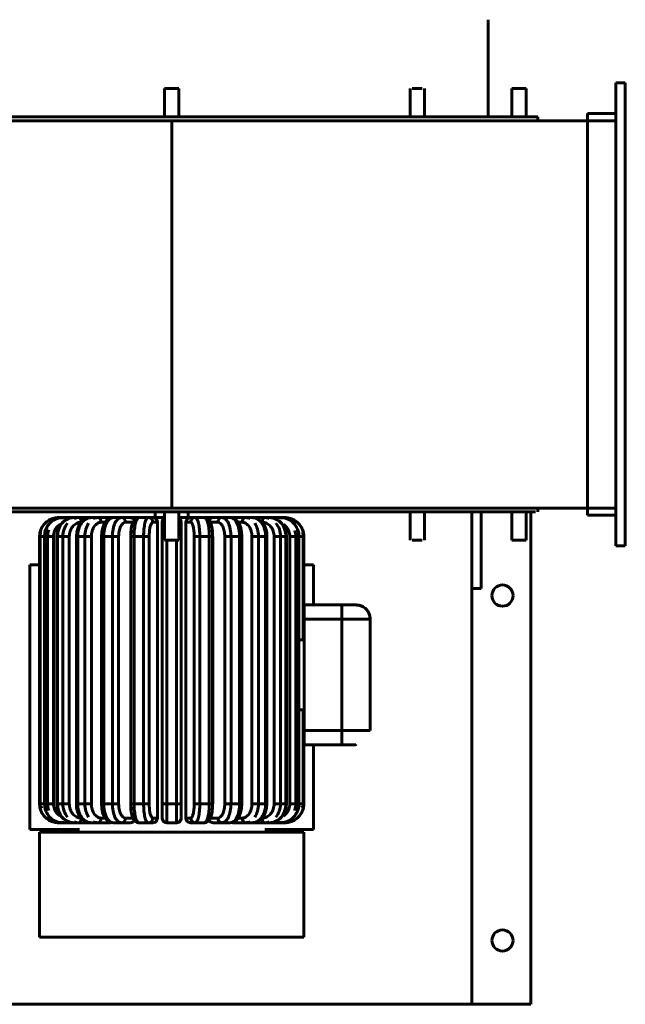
# Model space of a CAD drawing. Header units: inches. Extents: x 21 to 619, y 69 to 663.
# Tile 5 of 9: x 32 to 48, y 368 to 394. Entities that reach past the tile are written whole.
import ezdxf

# ---------------------------------------------------------------- set-up
doc = ezdxf.new("R2010")
doc.units = ezdxf.units.IN
doc.header["$MEASUREMENT"] = 0
doc.layers.add('M-EQPM', color=50, linetype='Continuous', lineweight=60)

# ---------------------------------------------------------------- blocks, each defined once
blk = doc.blocks.new('2018-13830-003-02 - 2018-13830-003-02_ipt-1455481-MECHANICAL HVAC UPPER LEVEL PLAN Copy 1')
at = {"layer": 'M-EQPM'}
for p, q in [((8.375, 5.225), (8.375, 7.797)), ((11.999, 6.125), (11.749, 6.125)), ((11.749, 6.125), (11.749, 5.313)), ((11.999, -6.125), (11.999, 6.125)), ((-0.188, 5.975), (-0.188, 5.225)), ((0.187, 5.975), (-0.188, 5.975)), ((0.187, 5.225), (0.187, 5.975)), ((6.309, 5.975), (6.309, 5.225)), ((6.629, 5.975), (6.364, 5.975)), ((6.364, 5.975), (6.364, 5.975)), ((6.684, 5.225), (6.684, 5.975)), ((9, 5.975), (9, 5.225)), ((9.188, 5.975), (9, 5.975)), ((9.375, 5.975), (9.188, 5.975)), ((9.375, 5.225), (9.375, 5.975)), ((9.688, 5.225), (-9.688, 5.225)), ((9.688, 5.125), (9.688, 5.225)), ((10.999, 5.313), (11.749, 5.313)), ((10.999, 5.125), (10.999, 5.313)), ((11.749, 5.313), (11.749, 5.125)), ((-15.057, 5.125), (0, 5.125)), ((0, 5.125), (10.999, 5.125)), ((0, 5.125), (0, -5.125)), ((10.999, 5.125), (11.749, 5.125)), ((10.999, 5.125), (10.999, -5.125)), ((11.749, -5.126), (11.749, 5.125)), ((0, -5.125), (-15.057, -5.125)), ((10.999, -5.125), (0, -5.125)), ((9.688, -5.225), (9.688, -5.125)), ((10.999, -5.313), (10.999, -5.126)), ((11.749, -5.126), (10.999, -5.126)), ((11.749, -5.313), (11.749, -5.126)), ((8.187, -5.225), (-8.187, -5.225)), ((-2.994, -5.375), (-2.885, -5.375)), ((-2.885, -5.375), (-2.979, -5.375)), ((-2.885, -5.375), (-2.979, -5.375)), ((-2.885, -5.375), (-2.963, -5.375)), ((-2.885, -5.375), (-2.963, -5.375)), ((-2.943, -5.375), (-2.918, -5.375)), ((-2.916, -5.375), (-2.942, -5.375)), ((-2.916, -5.375), (-2.885, -5.375)), ((-2.885, -5.375), (-2.807, -5.375)), ((-2.594, -5.375), (-2.848, -5.375)), ((-2.594, -5.375), (-2.848, -5.375)), ((-2.848, -5.375), (-2.594, -5.375)), ((-2.594, -5.375), (-2.848, -5.375)), ((-2.848, -5.375), (-2.594, -5.375)), ((-2.594, -5.375), (-2.848, -5.375)), ((-2.848, -5.375), (-2.594, -5.375)), ((-2.594, -5.375), (-2.807, -5.375)), ((-2.594, -5.375), (-2.807, -5.375)), ((-2.594, -5.375), (-2.761, -5.375)), ((-2.594, -5.375), (-2.761, -5.375)), ((-2.654, -5.375), (-2.761, -5.375)), ((-2.654, -5.375), (-2.594, -5.375)), ((-2.594, -5.375), (-2.46, -5.375)), ((-2.312, -5.375), (-2.46, -5.375)), ((-2.336, -5.375), (-2.46, -5.375)), ((-2.14, -5.375), (-2.46, -5.375)), ((-2.46, -5.375), (-2.285, -5.375)), ((-2.312, -5.375), (-2.46, -5.375)), ((-2.46, -5.375), (-2.429, -5.375)), ((-2.46, -5.375), (-2.413, -5.375)), ((-2.336, -5.375), (-2.46, -5.375)), ((-2.46, -5.375), (-2.175, -5.375)), ((-2.14, -5.375), (-2.46, -5.375)), ((-2.413, -5.375), (-2.456, -5.375)), ((-2.429, -5.375), (-2.312, -5.375)), ((-2.285, -5.375), (-2.385, -5.375)), ((-2.285, -5.375), (-2.385, -5.375)), ((-2.285, -5.375), (-2.385, -5.375)), ((-2.175, -5.375), (-2.336, -5.375)), ((-2.14, -5.375), (-2.235, -5.375)), ((-2.14, -5.375), (-2.235, -5.375)), ((-2.235, -5.375), (-2.206, -5.375)), ((-2.233, -5.375), (-2.226, -5.375)), ((-2.226, -5.375), (-2.14, -5.375)), ((-2.206, -5.375), (-2.141, -5.375)), ((-2.14, -5.375), (-1.957, -5.375)), ((-1.8, -5.375), (-1.958, -5.375)), ((-1.618, -5.375), (-1.957, -5.375)), ((-1.957, -5.375), (-1.8, -5.375)), ((-1.618, -5.375), (-1.957, -5.375)), ((-1.887, -5.375), (-1.844, -5.375)), ((-1.569, -5.375), (-1.86, -5.375)), ((-1.569, -5.375), (-1.86, -5.375)), ((-1.571, -5.375), (-1.86, -5.375)), ((-1.844, -5.375), (-1.569, -5.375)), ((-1.552, -5.375), (-1.618, -5.375)), ((-1.551, -5.375), (-1.332, -5.375)), ((-0.976, -5.375), (-1.352, -5.375)), ((-1.093, -5.375), (-1.332, -5.375)), ((-1.332, -5.375), (-1.249, -5.375)), ((-1.093, -5.375), (-1.332, -5.375)), ((-0.866, -5.375), (-1.093, -5.375)), ((-0.865, -5.375), (-0.623, -5.375)), ((-0.444, -5.375), (-0.63, -5.375)), ((-0.5, -5.375), (-0.623, -5.375)), ((-0.5, -5.375), (-0.623, -5.375)), ((-0.188, -5.375), (-0.5, -5.375)), ((-0.438, -5.375), (-0.416, -5.375)), ((-0.438, -5.225), (-0.438, -5.375)), ((-0.281, -5.375), (-0.19, -5.375)), ((-0.188, -5.225), (-0.188, -5.975)), ((0.187, -5.975), (0.187, -5.225)), ((0.5, -5.375), (0.188, -5.375)), ((0.19, -5.375), (0.281, -5.375)), ((0.416, -5.375), (0.437, -5.375)), ((0.437, -5.375), (0.437, -5.225)), ((0.632, -5.375), (0.445, -5.375)), ((0.623, -5.375), (0.5, -5.375)), ((0.623, -5.375), (0.5, -5.375)), ((0.623, -5.375), (0.865, -5.375)), ((1.093, -5.375), (0.866, -5.375)), ((1.35, -5.375), (0.978, -5.375)), ((1.332, -5.375), (1.093, -5.375)), ((1.332, -5.375), (1.093, -5.375)), ((1.332, -5.375), (1.551, -5.375)), ((1.618, -5.375), (1.552, -5.375)), ((1.685, -5.375), (1.574, -5.375)), ((1.957, -5.375), (1.618, -5.375)), ((1.957, -5.375), (1.618, -5.375)), ((1.664, -5.375), (1.844, -5.375)), ((1.887, -5.375), (1.664, -5.375)), ((1.958, -5.375), (1.8, -5.375)), ((1.8, -5.375), (1.957, -5.375)), ((1.844, -5.375), (1.887, -5.375)), ((1.957, -5.375), (2.14, -5.375)), ((2.235, -5.375), (2.14, -5.375)), ((2.46, -5.375), (2.14, -5.375)), ((2.235, -5.375), (2.14, -5.375)), ((2.14, -5.375), (2.226, -5.375)), ((2.46, -5.375), (2.14, -5.375)), ((2.141, -5.375), (2.206, -5.375)), ((2.336, -5.375), (2.175, -5.375)), ((2.175, -5.375), (2.46, -5.375)), ((2.206, -5.375), (2.235, -5.375)), ((2.385, -5.375), (2.285, -5.375)), ((2.385, -5.375), (2.285, -5.375)), ((2.285, -5.375), (2.46, -5.375)), ((2.385, -5.375), (2.285, -5.375)), ((2.304, -5.375), (2.379, -5.375)), ((2.46, -5.375), (2.312, -5.375)), ((2.312, -5.375), (2.429, -5.375)), ((2.46, -5.375), (2.312, -5.375)), ((2.46, -5.375), (2.336, -5.375)), ((2.46, -5.375), (2.336, -5.375)), ((2.456, -5.375), (2.413, -5.375)), ((2.413, -5.375), (2.46, -5.375)), ((2.429, -5.375), (2.46, -5.375)), ((2.46, -5.375), (2.594, -5.375)), ((2.761, -5.375), (2.594, -5.375)), ((2.807, -5.375), (2.594, -5.375)), ((2.807, -5.375), (2.594, -5.375)), ((2.807, -5.375), (2.594, -5.375)), ((2.761, -5.375), (2.594, -5.375)), ((2.594, -5.375), (2.654, -5.375)), ((2.807, -5.375), (2.594, -5.375)), ((2.594, -5.375), (2.807, -5.375)), ((2.807, -5.375), (2.594, -5.375)), ((2.594, -5.375), (2.807, -5.375)), ((2.807, -5.375), (2.594, -5.375)), ((2.594, -5.375), (2.807, -5.375)), ((2.654, -5.375), (2.69, -5.375)), ((2.691, -5.375), (2.654, -5.375)), ((2.708, -5.375), (2.757, -5.375)), ((2.761, -5.375), (2.71, -5.375)), ((2.807, -5.375), (2.885, -5.375)), ((2.963, -5.375), (2.848, -5.375)), ((2.979, -5.375), (2.848, -5.375)), ((2.963, -5.375), (2.848, -5.375)), ((2.848, -5.375), (2.916, -5.375)), ((2.979, -5.375), (2.848, -5.375)), ((2.848, -5.375), (2.994, -5.375)), ((2.848, -5.375), (2.885, -5.375)), ((2.916, -5.375), (2.941, -5.375)), ((2.942, -5.375), (2.916, -5.375)), ((6.309, -5.225), (6.309, -5.975)), ((6.684, -5.975), (6.684, -5.225)), ((7.937, -5.225), (7.937, -7.25)), ((8.187, -5.225), (8.187, -7.25)), ((9.626, -5.225), (8.187, -5.225)), ((9, -5.225), (9, -5.975)), ((9.375, -5.975), (9.375, -5.225)), ((9.5, -18.25), (9.5, -5.225)), ((11.749, -5.313), (10.999, -5.313)), ((11.749, -5.313), (11.749, -6.125)), ((-1.866, -5.5), (-1.745, -5.5)), ((-1.223, -5.5), (-1.015, -5.5)), ((-0.502, -5.5), (-0.376, -5.5)), ((-0.376, -5.5), (-0.376, -13.322)), ((-0.25, -5.546), (-0.25, -5.5)), ((0.25, -5.5), (0.25, -5.546)), ((0.376, -13.322), (0.376, -5.5)), ((0.376, -5.5), (0.502, -5.5)), ((1.015, -5.5), (1.223, -5.5)), ((1.745, -5.5), (1.866, -5.5)), ((-3.494, -5.875), (-3.494, -12.947)), ((-3.494, -12.947), (-3.494, -5.875)), ((-3.478, -5.875), (-3.494, -5.875)), ((-3.363, -5.875), (-3.478, -5.875)), ((-3.478, -5.875), (-3.478, -12.947)), ((-3.366, -5.875), (-3.366, -12.947)), ((-3.366, -5.875), (-3.362, -5.875)), ((-3.362, -12.947), (-3.362, -5.875)), ((-3.282, -5.875), (-3.362, -5.875)), ((-3.126, -5.875), (-3.282, -5.875)), ((-3.282, -5.875), (-3.282, -12.947)), ((-3.126, -12.947), (-3.126, -5.875)), ((-3.035, -5.875), (-3.035, -12.947)), ((-3.032, -5.875), (-3.035, -5.875)), ((-3.035, -5.875), (-3.018, -5.875)), ((-3.018, -12.947), (-3.018, -5.875)), ((-2.879, -5.875), (-3.018, -5.875)), ((-2.801, -5.875), (-2.879, -5.875)), ((-2.879, -5.875), (-2.879, -12.947)), ((-2.709, -5.875), (-2.801, -5.875)), ((-2.709, -12.947), (-2.709, -5.875)), ((-2.521, -5.875), (-2.521, -12.947)), ((-2.521, -5.875), (-2.485, -5.875)), ((-2.485, -12.947), (-2.485, -5.875)), ((-2.296, -5.875), (-2.485, -5.875)), ((-2.208, -5.875), (-2.296, -5.875)), ((-2.296, -5.875), (-2.296, -12.947)), ((-2.123, -5.875), (-2.208, -5.875)), ((-2.123, -12.947), (-2.123, -5.875)), ((-1.857, -5.875), (-1.857, -12.947)), ((-1.857, -5.875), (-1.796, -5.875)), ((-1.796, -12.947), (-1.796, -5.875)), ((-1.569, -5.875), (-1.796, -5.875)), ((-1.476, -5.875), (-1.569, -5.875)), ((-1.569, -5.875), (-1.569, -12.947)), ((-1.403, -5.875), (-1.476, -5.875)), ((-1.403, -12.947), (-1.403, -5.875)), ((-1.084, -5.875), (-1.084, -12.947)), ((-1.08, -5.875), (-1.084, -5.875)), ((-1.084, -5.875), (-0.994, -5.875)), ((-1.08, -5.875), (-1.08, -12.947)), ((-0.994, -12.947), (-0.994, -5.875)), ((-0.743, -5.875), (-0.994, -5.875)), ((-0.595, -5.875), (-0.743, -5.875)), ((-0.743, -5.875), (-0.743, -12.947)), ((-0.595, -12.947), (-0.595, -5.875)), ((-0.25, -5.875), (-0.25, -12.947)), ((-0.25, -5.875), (-0.215, -5.875)), ((-0.25, -5.875), (-0.25, -12.947)), ((-0.215, -5.875), (-0.191, -5.875)), ((-0.188, -5.975), (0.187, -5.975)), ((-0.13, -12.947), (-0.13, -5.975)), ((0.13, -5.975), (0.13, -12.947)), ((0.25, -5.875), (0.191, -5.875)), ((0.25, -12.947), (0.25, -5.875)), ((0.25, -12.947), (0.25, -5.875)), ((0.595, -5.875), (0.651, -5.875)), ((0.595, -5.875), (0.595, -12.947)), ((0.651, -5.875), (0.743, -5.875)), ((0.743, -12.947), (0.743, -5.875)), ((0.994, -5.875), (0.743, -5.875)), ((1.084, -5.875), (0.994, -5.875)), ((0.994, -5.875), (0.994, -12.947)), ((1.08, -5.875), (1.084, -5.875)), ((1.08, -12.947), (1.08, -5.875)), ((1.084, -12.947), (1.084, -5.875)), ((1.403, -5.875), (1.476, -5.875)), ((1.403, -5.875), (1.403, -12.947)), ((1.476, -5.875), (1.569, -5.875)), ((1.569, -12.947), (1.569, -5.875)), ((1.796, -5.875), (1.569, -5.875)), ((1.857, -5.875), (1.796, -5.875)), ((1.796, -5.875), (1.796, -12.947)), ((1.857, -12.947), (1.857, -5.875)), ((2.123, -5.875), (2.208, -5.875)), ((2.123, -5.875), (2.123, -12.947)), ((2.208, -5.875), (2.296, -5.875)), ((2.296, -12.947), (2.296, -5.875)), ((2.485, -5.875), (2.296, -5.875)), ((2.521, -5.875), (2.485, -5.875)), ((2.485, -5.875), (2.485, -12.947)), ((2.521, -12.947), (2.521, -5.875)), ((2.709, -5.875), (2.801, -5.875)), ((2.709, -5.875), (2.709, -12.947)), ((2.801, -5.875), (2.879, -5.875)), ((2.879, -12.947), (2.879, -5.875)), ((3.018, -5.875), (2.879, -5.875)), ((3.035, -5.875), (3.018, -5.875)), ((3.018, -5.875), (3.018, -12.947)), ((3.032, -5.875), (3.035, -5.875)), ((3.035, -12.947), (3.035, -5.875)), ((3.126, -5.875), (3.219, -5.875)), ((3.126, -5.875), (3.126, -12.947)), ((3.219, -5.875), (3.282, -5.875)), ((3.282, -12.947), (3.282, -5.875)), ((3.362, -5.875), (3.282, -5.875)), ((3.366, -5.875), (3.362, -5.875)), ((3.362, -5.875), (3.362, -12.947)), ((3.363, -5.875), (3.434, -5.875)), ((3.366, -12.947), (3.366, -5.875)), ((3.434, -5.875), (3.478, -5.875)), ((3.478, -8.611), (3.478, -5.875)), ((3.494, -5.875), (3.478, -5.875)), ((3.494, -8.611), (3.494, -5.875)), ((3.494, -5.875), (3.494, -8.611)), ((6.364, -5.975), (6.629, -5.975)), ((6.364, -5.975), (6.364, -5.975)), ((9, -5.975), (9.188, -5.975)), ((9.188, -5.975), (9.375, -5.975)), ((11.749, -6.125), (11.999, -6.125)), ((-3.494, -6.625), (-3.75, -6.625)), ((-3.75, -6.625), (-3.75, -13.625)), ((3.75, -6.625), (3.485, -6.625)), ((3.75, -7.687), (3.75, -6.625)), ((7.937, -7.25), (8.187, -7.25)), ((7.937, -7.25), (7.937, -18.25)), ((4.5, -7.687), (3.5, -7.687)), ((3.5, -7.687), (3.5, -8.062)), ((4.5, -7.687), (3.5, -7.687)), ((4.5, -8.062), (4.5, -7.687)), ((4.875, -7.687), (4.5, -7.687)), ((4.765, -7.687), (4.875, -7.687)), ((3.5, -8.062), (4.5, -8.062)), ((3.5, -11.01), (3.5, -8.062)), ((4.5, -8.062), (5.25, -8.062)), ((4.5, -8.062), (4.5, -11.01)), ((5.25, -11.01), (5.25, -8.062)), ((5.25, -8.062), (5.25, -11.01)), ((3.362, -8.611), (3.5, -8.611)), ((3.362, -10.461), (3.5, -10.461)), ((3.478, -12.947), (3.478, -10.461)), ((3.494, -12.947), (3.494, -10.461)), ((3.494, -12.947), (3.494, -10.461)), ((3.5, -11.01), (3.5, -11.385)), ((4.5, -11.01), (3.5, -11.01)), ((4.5, -11.385), (4.5, -11.01)), ((5.25, -11.01), (4.5, -11.01)), ((3.5, -11.385), (4.5, -11.385)), ((3.5, -11.385), (4.5, -11.385)), ((3.75, -13.625), (3.75, -11.385)), ((4.5, -11.385), (4.875, -11.385)), ((4.8, -11.385), (4.765, -11.385)), ((-3.478, -12.947), (-3.494, -12.947)), ((-3.434, -12.947), (-3.478, -12.947)), ((-3.443, -13.053), (-3.447, -13.02)), ((-3.363, -12.947), (-3.434, -12.947)), ((-3.366, -12.947), (-3.362, -12.947)), ((-3.282, -12.947), (-3.362, -12.947)), ((-3.219, -12.947), (-3.282, -12.947)), ((-3.126, -12.947), (-3.219, -12.947)), ((-3.032, -12.947), (-3.035, -12.947)), ((-3.035, -12.947), (-3.018, -12.947)), ((-2.879, -12.947), (-3.018, -12.947)), ((-2.801, -12.947), (-2.879, -12.947)), ((-2.709, -12.947), (-2.801, -12.947)), ((-2.521, -12.947), (-2.485, -12.947)), ((-2.296, -12.947), (-2.485, -12.947)), ((-2.208, -12.947), (-2.296, -12.947)), ((-2.123, -12.947), (-2.208, -12.947)), ((-1.857, -12.947), (-1.796, -12.947)), ((-1.569, -12.947), (-1.796, -12.947)), ((-1.476, -12.947), (-1.569, -12.947)), ((-1.403, -12.947), (-1.476, -12.947)), ((-1.08, -12.947), (-1.084, -12.947)), ((-1.084, -12.947), (-0.994, -12.947)), ((-0.743, -12.947), (-0.994, -12.947)), ((-0.651, -12.947), (-0.743, -12.947)), ((-0.595, -12.947), (-0.651, -12.947)), ((-0.25, -12.947), (-0.13, -12.947)), ((0.13, -12.947), (-0.13, -12.947)), ((0.215, -12.947), (0.13, -12.947)), ((0.25, -12.947), (0.215, -12.947)), ((0.595, -12.947), (0.743, -12.947)), ((0.994, -12.947), (0.743, -12.947)), ((1.084, -12.947), (0.994, -12.947)), ((1.08, -12.947), (1.084, -12.947)), ((1.403, -12.947), (1.476, -12.947)), ((1.476, -12.947), (1.569, -12.947)), ((1.796, -12.947), (1.569, -12.947)), ((1.857, -12.947), (1.796, -12.947)), ((2.123, -12.947), (2.208, -12.947)), ((2.208, -12.947), (2.296, -12.947)), ((2.485, -12.947), (2.296, -12.947)), ((2.521, -12.947), (2.485, -12.947)), ((2.709, -12.947), (2.801, -12.947)), ((2.801, -12.947), (2.879, -12.947)), ((3.018, -12.947), (2.879, -12.947)), ((3.035, -12.947), (3.018, -12.947)), ((3.032, -12.947), (3.035, -12.947)), ((3.126, -12.947), (3.282, -12.947)), ((3.362, -12.947), (3.282, -12.947)), ((3.366, -12.947), (3.362, -12.947)), ((3.363, -12.947), (3.478, -12.947)), ((3.451, -13.012), (3.449, -13.035)), ((3.478, -12.947), (3.494, -12.947)), ((-0.25, -13.322), (-0.25, -13.276)), ((0.25, -13.276), (0.25, -13.322)), ((-2.885, -13.447), (-2.994, -13.447)), ((-2.989, -13.447), (-2.994, -13.447)), ((-2.979, -13.447), (-2.885, -13.447)), ((-2.979, -13.447), (-2.885, -13.447)), ((-2.963, -13.447), (-2.885, -13.447)), ((-2.963, -13.447), (-2.885, -13.447)), ((-2.942, -13.447), (-2.916, -13.447)), ((-2.916, -13.447), (-2.941, -13.447)), ((-2.885, -13.447), (-2.916, -13.447)), ((-2.807, -13.447), (-2.885, -13.447)), ((-2.807, -13.447), (-2.594, -13.447)), ((-2.807, -13.447), (-2.594, -13.447)), ((-2.807, -13.447), (-2.594, -13.447)), ((-2.594, -13.447), (-2.807, -13.447)), ((-2.807, -13.447), (-2.594, -13.447)), ((-2.594, -13.447), (-2.807, -13.447)), ((-2.807, -13.447), (-2.594, -13.447)), ((-2.594, -13.447), (-2.807, -13.447)), ((-2.807, -13.447), (-2.594, -13.447)), ((-2.761, -13.447), (-2.594, -13.447)), ((-2.761, -13.447), (-2.594, -13.447)), ((-2.761, -13.447), (-2.654, -13.447)), ((-2.594, -13.447), (-2.654, -13.447)), ((-2.46, -13.447), (-2.594, -13.447)), ((-2.46, -13.447), (-2.336, -13.447)), ((-2.46, -13.447), (-2.14, -13.447)), ((-2.413, -13.447), (-2.46, -13.447)), ((-2.46, -13.447), (-2.336, -13.447)), ((-2.175, -13.447), (-2.46, -13.447)), ((-2.46, -13.447), (-2.14, -13.447)), ((-2.336, -13.447), (-2.413, -13.447)), ((-2.144, -13.447), (-2.175, -13.447)), ((-1.957, -13.447), (-2.14, -13.447)), ((-1.957, -13.447), (-1.618, -13.447)), ((-1.8, -13.447), (-1.957, -13.447)), ((-1.957, -13.447), (-1.618, -13.447)), ((-1.745, -13.322), (-1.866, -13.322)), ((-1.618, -13.447), (-1.8, -13.447)), ((-1.332, -13.447), (-1.551, -13.447)), ((-1.332, -13.447), (-1.093, -13.447)), ((-1.332, -13.447), (-1.093, -13.447)), ((-1.093, -13.447), (-1.312, -13.447)), ((-1.015, -13.322), (-1.223, -13.322)), ((-0.623, -13.447), (-0.865, -13.447)), ((-0.623, -13.447), (-0.5, -13.447)), ((-0.623, -13.447), (-0.5, -13.447)), ((-0.5, -13.447), (-0.622, -13.447)), ((-0.376, -13.322), (-0.502, -13.322)), ((0.125, -13.447), (-0.125, -13.447)), ((0.502, -13.322), (0.376, -13.322)), ((0.5, -13.447), (0.623, -13.447)), ((0.622, -13.447), (0.5, -13.447)), ((0.5, -13.447), (0.623, -13.447)), ((0.865, -13.447), (0.623, -13.447)), ((1.223, -13.322), (1.015, -13.322)), ((1.093, -13.447), (1.332, -13.447)), ((1.312, -13.447), (1.093, -13.447)), ((1.093, -13.447), (1.332, -13.447)), ((1.551, -13.447), (1.332, -13.447)), ((1.618, -13.447), (1.957, -13.447)), ((1.8, -13.447), (1.618, -13.447)), ((1.618, -13.447), (1.957, -13.447)), ((1.866, -13.322), (1.745, -13.322)), ((1.957, -13.447), (1.8, -13.447)), ((2.14, -13.447), (1.957, -13.447)), ((2.14, -13.447), (2.46, -13.447)), ((2.175, -13.447), (2.14, -13.447)), ((2.14, -13.447), (2.46, -13.447)), ((2.46, -13.447), (2.175, -13.447)), ((2.336, -13.447), (2.46, -13.447)), ((2.364, -13.447), (2.336, -13.447)), ((2.336, -13.447), (2.46, -13.447)), ((2.413, -13.447), (2.378, -13.447)), ((2.413, -13.447), (2.446, -13.447)), ((2.413, -13.447), (2.446, -13.447)), ((2.446, -13.447), (2.413, -13.447)), ((2.46, -13.447), (2.413, -13.447)), ((2.46, -13.447), (2.594, -13.447)), ((2.594, -13.447), (2.761, -13.447)), ((2.594, -13.447), (2.807, -13.447)), ((2.594, -13.447), (2.807, -13.447)), ((2.594, -13.447), (2.807, -13.447)), ((2.594, -13.447), (2.761, -13.447)), ((2.654, -13.447), (2.594, -13.447)), ((2.594, -13.447), (2.807, -13.447)), ((2.807, -13.447), (2.594, -13.447)), ((2.594, -13.447), (2.807, -13.447)), ((2.807, -13.447), (2.594, -13.447)), ((2.594, -13.447), (2.807, -13.447)), ((2.807, -13.447), (2.594, -13.447)), ((2.654, -13.447), (2.691, -13.447)), ((2.71, -13.447), (2.761, -13.447)), ((2.885, -13.447), (2.807, -13.447)), ((2.848, -13.447), (2.963, -13.447)), ((2.848, -13.447), (2.979, -13.447)), ((2.848, -13.447), (2.963, -13.447)), ((2.916, -13.447), (2.848, -13.447)), ((2.848, -13.447), (2.979, -13.447)), ((2.994, -13.447), (2.848, -13.447)), ((2.885, -13.447), (2.848, -13.447)), ((2.916, -13.447), (2.942, -13.447)), ((2.943, -13.447), (2.918, -13.447)), ((2.994, -13.447), (2.989, -13.447)), ((-3.75, -13.625), (-2.439, -13.625)), ((-3.495, -13.697), (-3.495, -16.471)), ((3.238, -13.697), (-3.495, -13.697)), ((2.461, -13.625), (3.75, -13.625)), ((3.495, -13.697), (3.238, -13.697)), ((3.495, -16.471), (3.495, -13.697)), ((-3.495, -16.471), (3.495, -16.471)), ((-7.938, -18.25), (7.937, -18.25)), ((7.937, -18.25), (9.5, -18.25))]:
    blk.add_line(p, q, dxfattribs=at)
at = {"layer": 'M-EQPM', "flags": 128}
for points in [[(-2.994, -5.375), (-3.082, -5.383), (-3.168, -5.406), (-3.248, -5.445), (-3.321, -5.496), (-3.382, -5.56), (-3.431, -5.631), (-3.478, -5.752), (-3.494, -5.875)], [(-2.885, -5.375), (-2.969, -5.383), (-3.052, -5.406), (-3.13, -5.445), (-3.2, -5.497), (-3.259, -5.561), (-3.306, -5.633), (-3.352, -5.753), (-3.366, -5.875)], [(-3.195, -5.435), (-3.084, -5.39), (-2.986, -5.378)], [(-2.594, -5.375), (-2.671, -5.383), (-2.747, -5.406), (-2.819, -5.445), (-2.884, -5.497), (-2.939, -5.563), (-2.981, -5.635), (-3.022, -5.755), (-3.035, -5.875)], [(-2.979, -5.375), (-2.989, -5.375), (-2.994, -5.375), (-2.994, -5.375)], [(-2.807, -5.375), (-2.847, -5.375), (-2.882, -5.375), (-2.885, -5.375)], [(-2.761, -5.375), (-2.712, -5.375), (-2.659, -5.375)], [(-2.46, -5.375), (-2.526, -5.375), (-2.588, -5.375), (-2.594, -5.375)], [(-2.14, -5.375), (-2.207, -5.383), (-2.274, -5.406), (-2.336, -5.445), (-2.392, -5.498), (-2.441, -5.565), (-2.477, -5.637), (-2.511, -5.756), (-2.521, -5.875)], [(-2.385, -5.375), (-2.311, -5.375), (-2.285, -5.375)], [(-1.957, -5.375), (-2.046, -5.375), (-2.132, -5.375), (-2.14, -5.375)], [(-1.86, -5.375), (-1.765, -5.375), (-1.666, -5.375), (-1.566, -5.375)], [(-1.551, -5.375), (-1.608, -5.383), (-1.662, -5.406), (-1.712, -5.443), (-1.757, -5.496), (-1.796, -5.566), (-1.823, -5.638), (-1.849, -5.757), (-1.857, -5.875)], [(-1.332, -5.375), (-1.438, -5.375), (-1.542, -5.375), (-1.551, -5.375)], [(-1.233, -5.375), (-1.139, -5.375), (-1.027, -5.375), (-0.974, -5.375)], [(-0.865, -5.375), (-0.913, -5.383), (-0.955, -5.405), (-0.986, -5.433), (-1.027, -5.503), (-1.06, -5.614), (-1.07, -5.675), (-1.08, -5.775), (-1.083, -5.875)], [(-0.623, -5.375), (-0.74, -5.375), (-0.855, -5.375), (-0.865, -5.375)], [(-0.623, -5.375), (-0.566, -5.375), (-0.448, -5.375)], [(0.437, -5.375), (0.507, -5.375), (0.623, -5.375)], [(0.865, -5.375), (0.75, -5.375), (0.633, -5.375), (0.623, -5.375)], [(1.083, -5.875), (1.081, -5.796), (1.077, -5.728), (1.061, -5.617), (1.043, -5.545), (0.999, -5.451), (0.957, -5.406), (0.919, -5.385), (0.892, -5.377), (0.865, -5.375)], [(0.974, -5.375), (1.083, -5.375), (1.194, -5.375), (1.303, -5.375), (1.332, -5.375)], [(1.551, -5.375), (1.447, -5.375), (1.341, -5.375), (1.332, -5.375)], [(1.857, -5.875), (1.849, -5.757), (1.826, -5.646), (1.79, -5.553), (1.752, -5.488), (1.715, -5.446), (1.644, -5.396), (1.599, -5.38), (1.551, -5.375)], [(1.551, -5.375), (1.616, -5.375), (1.716, -5.375), (1.812, -5.375), (1.887, -5.375)], [(2.14, -5.375), (2.054, -5.375), (1.965, -5.375), (1.957, -5.375)], [(2.521, -5.875), (2.514, -5.773), (2.49, -5.675), (2.453, -5.587), (2.405, -5.513), (2.352, -5.457), (2.305, -5.423), (2.225, -5.387), (2.14, -5.375)], [(2.594, -5.375), (2.532, -5.375), (2.466, -5.375), (2.46, -5.375)], [(3.035, -5.875), (3.028, -5.781), (3.004, -5.69), (2.966, -5.606), (2.916, -5.533), (2.855, -5.472), (2.796, -5.43), (2.696, -5.389), (2.594, -5.375)], [(2.885, -5.375), (2.85, -5.375), (2.811, -5.375), (2.807, -5.375)], [(3.366, -5.875), (3.359, -5.786), (3.335, -5.698), (3.297, -5.616), (3.246, -5.544), (3.183, -5.482), (3.115, -5.436), (3.001, -5.39), (2.885, -5.375)], [(2.963, -5.375), (3.05, -5.383), (3.135, -5.406), (3.199, -5.437)], [(2.994, -5.375), (2.989, -5.375), (2.98, -5.375), (2.979, -5.375)], [(2.994, -5.375), (3.082, -5.383), (3.168, -5.406), (3.248, -5.445), (3.321, -5.496), (3.382, -5.56), (3.431, -5.631), (3.478, -5.752), (3.494, -5.875)], [(4.875, -7.687), (4.875, -7.687), (4.874, -7.687), (4.872, -7.687), (4.87, -7.687), (4.868, -7.687), (4.864, -7.687), (4.86, -7.687), (4.856, -7.687), (4.851, -7.687), (4.845, -7.687), (4.839, -7.687), (4.833, -7.687), (4.825, -7.687), (4.818, -7.687), (4.81, -7.687), (4.801, -7.687), (4.792, -7.687), (4.782, -7.687), (4.772, -7.687), (4.761, -7.687), (4.75, -7.687), (4.739, -7.687), (4.727, -7.687), (4.715, -7.687), (4.703, -7.687), (4.69, -7.687), (4.677, -7.687), (4.663, -7.687), (4.65, -7.687), (4.636, -7.687), (4.622, -7.687), (4.608, -7.687), (4.593, -7.687), (4.578, -7.687), (4.564, -7.687), (4.549, -7.687), (4.534, -7.687), (4.519, -7.687), (4.504, -7.687), (4.5, -7.687)], [(5.024, -7.717), (5.011, -7.712), (4.999, -7.708), (4.986, -7.703), (4.973, -7.7), (4.959, -7.696), (4.946, -7.693), (4.932, -7.691), (4.917, -7.689), (4.903, -7.688), (4.888, -7.687), (4.875, -7.687)], [(5.069, -7.741), (5.058, -7.734), (5.047, -7.728), (5.035, -7.723)], [(4.5, -11.385), (4.515, -11.385), (4.53, -11.385), (4.545, -11.385), (4.56, -11.385), (4.575, -11.385), (4.589, -11.385), (4.604, -11.385), (4.618, -11.385), (4.632, -11.385), (4.646, -11.385), (4.66, -11.385), (4.673, -11.385), (4.686, -11.385), (4.699, -11.385), (4.712, -11.385), (4.724, -11.385), (4.736, -11.385), (4.747, -11.385), (4.758, -11.385), (4.769, -11.385), (4.779, -11.385), (4.789, -11.385), (4.798, -11.385), (4.807, -11.385), (4.816, -11.385), (4.823, -11.385), (4.831, -11.385), (4.838, -11.385), (4.844, -11.385), (4.85, -11.385), (4.855, -11.385), (4.859, -11.385), (4.863, -11.385), (4.867, -11.385), (4.87, -11.385), (4.872, -11.385), (4.873, -11.385), (4.875, -11.385), (4.875, -11.385)], [(-2.994, -13.447), (-3.082, -13.439), (-3.168, -13.416), (-3.248, -13.377), (-3.321, -13.326), (-3.382, -13.262), (-3.431, -13.191), (-3.478, -13.07), (-3.494, -12.947)], [(-3.366, -12.947), (-3.359, -13.037), (-3.335, -13.124), (-3.297, -13.205), (-3.246, -13.278), (-3.182, -13.34), (-3.115, -13.386), (-3.001, -13.432), (-2.885, -13.447)], [(-3.035, -12.947), (-3.028, -13.041), (-3.004, -13.132), (-2.966, -13.216), (-2.916, -13.289), (-2.855, -13.35), (-2.796, -13.392), (-2.696, -13.433), (-2.594, -13.447)], [(-2.521, -12.947), (-2.514, -13.049), (-2.49, -13.147), (-2.453, -13.234), (-2.405, -13.309), (-2.351, -13.365), (-2.305, -13.399), (-2.225, -13.435), (-2.14, -13.447)], [(-1.857, -12.947), (-1.849, -13.065), (-1.826, -13.176), (-1.79, -13.269), (-1.752, -13.334), (-1.715, -13.376), (-1.644, -13.426), (-1.599, -13.442), (-1.551, -13.447)], [(-1.083, -12.947), (-1.081, -13.026), (-1.077, -13.094), (-1.061, -13.205), (-1.043, -13.277), (-0.999, -13.371), (-0.957, -13.416), (-0.919, -13.437), (-0.892, -13.445), (-0.865, -13.447)], [(0.865, -13.447), (0.913, -13.439), (0.955, -13.417), (0.986, -13.389), (1.027, -13.319), (1.06, -13.208), (1.07, -13.147), (1.08, -13.047), (1.083, -12.947)], [(1.551, -13.447), (1.608, -13.439), (1.662, -13.416), (1.712, -13.379), (1.757, -13.326), (1.796, -13.256), (1.823, -13.184), (1.849, -13.065), (1.857, -12.947)], [(2.14, -13.447), (2.207, -13.439), (2.274, -13.416), (2.336, -13.377), (2.392, -13.324), (2.441, -13.257), (2.477, -13.185), (2.511, -13.066), (2.521, -12.947)], [(2.594, -13.447), (2.671, -13.439), (2.747, -13.416), (2.819, -13.377), (2.884, -13.325), (2.939, -13.259), (2.981, -13.187), (3.022, -13.067), (3.035, -12.947)], [(2.885, -13.447), (2.969, -13.439), (3.052, -13.416), (3.13, -13.377), (3.2, -13.325), (3.259, -13.261), (3.306, -13.189), (3.352, -13.069), (3.366, -12.947)], [(2.994, -13.447), (3.082, -13.439), (3.168, -13.416), (3.248, -13.377), (3.32, -13.326), (3.383, -13.261), (3.431, -13.19), (3.478, -13.07), (3.494, -12.947)], [(-2.963, -13.447), (-3.05, -13.439), (-3.135, -13.416), (-3.199, -13.385)], [(-2.994, -13.447), (-2.989, -13.447), (-2.98, -13.447), (-2.979, -13.447)], [(-2.885, -13.447), (-2.85, -13.447), (-2.811, -13.447), (-2.807, -13.447)], [(-2.654, -13.447), (-2.708, -13.447), (-2.757, -13.447)], [(-2.594, -13.447), (-2.532, -13.447), (-2.466, -13.447), (-2.46, -13.447)], [(-2.14, -13.447), (-2.054, -13.447), (-1.965, -13.447), (-1.957, -13.447)], [(-1.551, -13.447), (-1.447, -13.447), (-1.341, -13.447), (-1.332, -13.447)], [(-0.865, -13.447), (-0.75, -13.447), (-0.633, -13.447), (-0.623, -13.447)], [(-0.125, -13.447), (-0.005, -13.447), (0.115, -13.447), (0.125, -13.447)], [(0.623, -13.447), (0.74, -13.447), (0.855, -13.447), (0.865, -13.447)], [(1.332, -13.447), (1.438, -13.447), (1.542, -13.447), (1.551, -13.447)], [(1.957, -13.447), (2.046, -13.447), (2.132, -13.447), (2.14, -13.447)], [(2.46, -13.447), (2.526, -13.447), (2.588, -13.447), (2.594, -13.447)], [(2.761, -13.447), (2.712, -13.447), (2.659, -13.447)], [(2.807, -13.447), (2.847, -13.447), (2.882, -13.447), (2.885, -13.447)], [(2.979, -13.447), (2.989, -13.447), (2.994, -13.447), (2.994, -13.447)], [(3.202, -13.384), (3.084, -13.432), (2.986, -13.444)]]:
    blk.add_lwpolyline(points, dxfattribs=at)
at = {"layer": 'M-EQPM'}
for centre, radius, start, end in [((-0.125, -5.5), 0.125, 163.7019, 180), ((-0.125, -5.5), 0.125, 121.82, 159.4442), ((0.125, -5.5), 0.125, 20.5619, 58.1653), ((0.125, -5.5), 0.125, 360, 16.2547), ((8.75, -7.438), 0.281, 0, 180), ((8.75, -7.438), 0.281, 180, 0), ((4.875, -8.062), 0.375, 80.7042, 90), ((4.875, -8.062), 0.375, 0, 45), ((-0.125, -13.322), 0.125, 180, 196.2564), ((-0.125, -13.322), 0.125, 200.5617, 270), ((0.125, -13.322), 0.125, 270, 339.4444), ((0.125, -13.322), 0.125, 343.6983, 0), ((8.75, -16.562), 0.281, 0, 180), ((8.75, -16.562), 0.281, 180, 0)]:
    blk.add_arc(centre, radius, start, end, dxfattribs=at)
for centre, ratio, start_param, end_param in [((-2.979, -5.5), 0.062791, 5.597569, 6.283185), ((-2.807, -5.5), 0.309017, 5.49867, 6.283185), ((-2.46, -5.5), 0.535827, 4.712389, 6.283185), ((-2.14, -5.5), 0.728969, 0, 0.392893), ((-1.957, -5.5), 0.728969, 4.712389, 6.283185), ((-1.551, -5.5), 0.876307, 0, 0.392893), ((-1.332, -5.5), 0.876307, 4.712389, 6.283185), ((-0.865, -5.5), 0.968583, 0, 0.392892), ((-0.623, -5.5), 0.968583, 4.712389, 6.283185), ((0.623, -5.5), 0.968583, 0, 1.570796), ((0.865, -5.5), 0.968583, 5.890486, 6.283185), ((1.332, -5.5), 0.876307, 0, 1.570796), ((1.551, -5.5), 0.876307, 5.890486, 6.283185), ((1.957, -5.5), 0.728969, 0, 1.570796), ((2.14, -5.5), 0.728969, 5.890486, 6.283185), ((2.46, -5.5), 0.535827, 0, 1.570796), ((2.807, -5.5), 0.309017, 0, 0.785398), ((2.979, -5.5), 0.062791, 0, 0.685855), ((-2.979, -13.322), 0.062791, 3.141593, 3.827975), ((-2.807, -13.322), 0.309017, 3.141593, 3.926991), ((-2.46, -13.322), 0.535827, 3.141593, 4.712389), ((-2.14, -13.322), 0.728969, 2.748894, 3.141593), ((-1.957, -13.322), 0.728969, 3.141593, 4.712389), ((-1.551, -13.322), 0.876307, 2.748894, 3.141593), ((-1.332, -13.322), 0.876307, 3.141593, 4.712389), ((-0.865, -13.322), 0.968583, 2.748894, 3.141593), ((-0.623, -13.322), 0.968583, 3.141593, 4.712389), ((0.623, -13.322), 0.968583, 1.570796, 3.141593), ((0.865, -13.322), 0.968583, 3.141593, 3.534493), ((1.332, -13.322), 0.876307, 1.570796, 3.141593), ((1.551, -13.322), 0.876307, 3.141593, 3.534494), ((1.957, -13.322), 0.728969, 1.570796, 3.141593), ((2.14, -13.322), 0.728969, 3.141593, 3.534494), ((2.46, -13.322), 0.535827, 1.570796, 3.141593), ((2.807, -13.322), 0.309017, 2.357114, 3.141593), ((2.979, -13.322), 0.062791, 2.455957, 3.141593)]:
    blk.add_ellipse(centre, major_axis=(0, 0.125), ratio=ratio, start_param=start_param, end_param=end_param, dxfattribs=at)
for points in [[(-3.362, -5.875), (-3.362, -5.81), (-3.337, -5.679), (-3.231, -5.512), (-3.072, -5.401), (-2.947, -5.375), (-2.885, -5.375)], [(-3.1, -5.386), (-3.065, -5.379), (-3.03, -5.375), (-2.994, -5.375)], [(-2.979, -5.375), (-3.009, -5.375), (-3.04, -5.378), (-3.07, -5.383)], [(-3.018, -5.875), (-3.018, -5.81), (-2.996, -5.679), (-2.902, -5.512), (-2.76, -5.401), (-2.649, -5.375), (-2.594, -5.375)], [(-2.807, -5.375), (-2.843, -5.375), (-2.879, -5.379), (-2.914, -5.388)], [(-2.46, -5.375), (-2.499, -5.375), (-2.539, -5.382), (-2.577, -5.395)], [(-2.485, -5.875), (-2.485, -5.81), (-2.467, -5.679), (-2.39, -5.512), (-2.275, -5.401), (-2.185, -5.375), (-2.14, -5.375)], [(-1.957, -5.375), (-1.998, -5.375), (-2.039, -5.386), (-2.077, -5.407)], [(-1.796, -5.875), (-1.796, -5.81), (-1.783, -5.679), (-1.729, -5.512), (-1.647, -5.401), (-1.583, -5.375), (-1.551, -5.375)], [(-1.618, -5.375), (-1.604, -5.375), (-1.589, -5.379), (-1.576, -5.387)], [(-1.569, -5.375), (-1.576, -5.375), (-1.583, -5.376), (-1.59, -5.378)], [(-1.332, -5.375), (-1.363, -5.375), (-1.425, -5.401), (-1.504, -5.512), (-1.557, -5.679), (-1.569, -5.81), (-1.569, -5.875)], [(-0.994, -5.875), (-0.994, -5.81), (-0.987, -5.679), (-0.959, -5.512), (-0.916, -5.401), (-0.882, -5.375), (-0.865, -5.375)], [(-0.623, -5.375), (-0.639, -5.375), (-0.67, -5.401), (-0.697, -5.475), (-0.708, -5.521)], [(0.708, -5.521), (0.697, -5.475), (0.67, -5.401), (0.639, -5.375), (0.623, -5.375)], [(0.865, -5.375), (0.882, -5.375), (0.916, -5.401), (0.959, -5.512), (0.987, -5.679), (0.994, -5.81), (0.994, -5.875)], [(1.569, -5.875), (1.569, -5.81), (1.557, -5.679), (1.504, -5.512), (1.425, -5.401), (1.363, -5.375), (1.332, -5.375)], [(1.551, -5.375), (1.583, -5.375), (1.647, -5.401), (1.729, -5.512), (1.783, -5.679), (1.796, -5.81), (1.796, -5.875)], [(2.077, -5.407), (2.038, -5.386), (1.998, -5.375), (1.957, -5.375)], [(2.14, -5.375), (2.185, -5.375), (2.275, -5.401), (2.39, -5.512), (2.467, -5.679), (2.485, -5.81), (2.485, -5.875)], [(2.577, -5.395), (2.539, -5.382), (2.499, -5.375), (2.46, -5.375)], [(2.594, -5.375), (2.649, -5.375), (2.76, -5.401), (2.902, -5.512), (2.996, -5.679), (3.018, -5.81), (3.018, -5.875)], [(2.914, -5.388), (2.879, -5.379), (2.843, -5.375), (2.807, -5.375)], [(2.885, -5.375), (2.947, -5.375), (3.072, -5.401), (3.231, -5.512), (3.337, -5.679), (3.362, -5.81), (3.362, -5.875)], [(3.07, -5.384), (3.04, -5.378), (3.009, -5.375), (2.979, -5.375)], [(2.994, -5.375), (3.03, -5.375), (3.065, -5.379), (3.1, -5.386)], [(-3.494, -5.875), (-3.494, -5.812), (-3.482, -5.748), (-3.458, -5.69)], [(-3.252, -5.7), (-3.271, -5.756), (-3.282, -5.815), (-3.282, -5.875)], [(-2.756, -5.521), (-2.795, -5.568), (-2.857, -5.679), (-2.879, -5.81), (-2.879, -5.875)], [(-2.709, -5.875), (-2.709, -5.826), (-2.693, -5.728), (-2.622, -5.603), (-2.517, -5.52), (-2.434, -5.5), (-2.393, -5.5)], [(-2.197, -5.521), (-2.228, -5.568), (-2.279, -5.679), (-2.296, -5.81), (-2.296, -5.875)], [(-2.123, -5.875), (-2.123, -5.826), (-2.11, -5.728), (-2.052, -5.603), (-1.967, -5.52), (-1.9, -5.5), (-1.866, -5.5)], [(-1.403, -5.875), (-1.403, -5.826), (-1.394, -5.728), (-1.354, -5.603), (-1.293, -5.52), (-1.246, -5.5), (-1.223, -5.5)], [(-1.052, -5.61), (-1.054, -5.617), (-1.056, -5.625), (-1.058, -5.633)], [(-0.708, -5.521), (-0.719, -5.568), (-0.737, -5.679), (-0.743, -5.81), (-0.743, -5.875)], [(-0.595, -5.875), (-0.595, -5.826), (-0.59, -5.728), (-0.57, -5.603), (-0.539, -5.52), (-0.514, -5.5), (-0.502, -5.5)], [(-0.25, -5.5), (-0.25, -5.5), (-0.25, -5.52), (-0.25, -5.603), (-0.25, -5.728), (-0.25, -5.826), (-0.25, -5.875)], [(0.25, -5.875), (0.25, -5.826), (0.25, -5.728), (0.25, -5.603), (0.25, -5.52), (0.25, -5.5), (0.25, -5.5)], [(0.502, -5.5), (0.514, -5.5), (0.539, -5.52), (0.57, -5.603), (0.59, -5.728), (0.595, -5.826), (0.595, -5.875)], [(0.743, -5.875), (0.743, -5.81), (0.737, -5.679), (0.719, -5.568), (0.708, -5.521)], [(1.058, -5.633), (1.056, -5.625), (1.054, -5.617), (1.052, -5.61)], [(1.223, -5.5), (1.246, -5.5), (1.293, -5.52), (1.354, -5.603), (1.394, -5.728), (1.403, -5.826), (1.403, -5.875)], [(1.866, -5.5), (1.9, -5.5), (1.967, -5.52), (2.052, -5.603), (2.11, -5.728), (2.123, -5.826), (2.123, -5.875)], [(2.296, -5.875), (2.296, -5.81), (2.279, -5.679), (2.228, -5.568), (2.197, -5.521)], [(2.393, -5.5), (2.434, -5.5), (2.517, -5.52), (2.622, -5.603), (2.693, -5.728), (2.709, -5.826), (2.709, -5.875)], [(2.879, -5.875), (2.879, -5.81), (2.858, -5.679), (2.795, -5.568), (2.756, -5.521)], [(3.282, -5.875), (3.282, -5.822), (3.274, -5.77), (3.258, -5.72)], [(3.309, -5.487), (3.323, -5.498), (3.335, -5.509), (3.347, -5.521)], [(3.347, -5.521), (3.379, -5.553), (3.407, -5.589), (3.429, -5.628)], [(3.458, -5.69), (3.482, -5.748), (3.494, -5.812), (3.494, -5.875)], [(-3.466, -5.767), (-3.474, -5.802), (-3.478, -5.839), (-3.478, -5.875)], [(3.478, -5.875), (3.478, -5.839), (3.474, -5.803), (3.466, -5.767)], [(-3.458, -13.132), (-3.482, -13.074), (-3.494, -13.01), (-3.494, -12.947)], [(-3.478, -12.947), (-3.478, -12.983), (-3.474, -13.019), (-3.466, -13.055)], [(-2.885, -13.447), (-2.947, -13.447), (-3.072, -13.421), (-3.231, -13.31), (-3.337, -13.143), (-3.362, -13.012), (-3.362, -12.947)], [(-3.282, -12.947), (-3.282, -13.007), (-3.271, -13.066), (-3.252, -13.122)], [(-2.594, -13.447), (-2.649, -13.447), (-2.76, -13.421), (-2.902, -13.31), (-2.996, -13.143), (-3.018, -13.012), (-3.018, -12.947)], [(-2.879, -12.947), (-2.879, -13.012), (-2.857, -13.143), (-2.795, -13.254), (-2.756, -13.301)], [(-2.393, -13.322), (-2.434, -13.322), (-2.517, -13.302), (-2.622, -13.219), (-2.693, -13.094), (-2.709, -12.996), (-2.709, -12.947)], [(-2.14, -13.447), (-2.185, -13.447), (-2.275, -13.421), (-2.39, -13.31), (-2.467, -13.143), (-2.485, -13.012), (-2.485, -12.947)], [(-2.296, -12.947), (-2.296, -13.012), (-2.279, -13.143), (-2.228, -13.254), (-2.197, -13.301)], [(-1.866, -13.322), (-1.9, -13.322), (-1.967, -13.302), (-2.052, -13.219), (-2.11, -13.094), (-2.123, -12.996), (-2.123, -12.947)], [(-1.551, -13.447), (-1.583, -13.447), (-1.647, -13.421), (-1.729, -13.31), (-1.783, -13.143), (-1.796, -13.012), (-1.796, -12.947)], [(-1.569, -12.947), (-1.569, -13.012), (-1.557, -13.143), (-1.504, -13.31), (-1.425, -13.421), (-1.363, -13.447), (-1.332, -13.447)], [(-1.223, -13.322), (-1.246, -13.322), (-1.293, -13.302), (-1.354, -13.219), (-1.394, -13.094), (-1.403, -12.996), (-1.403, -12.947)], [(-0.865, -13.447), (-0.882, -13.447), (-0.916, -13.421), (-0.959, -13.31), (-0.987, -13.143), (-0.994, -13.012), (-0.994, -12.947)], [(-0.743, -12.947), (-0.743, -13.012), (-0.737, -13.143), (-0.719, -13.254), (-0.708, -13.301)], [(-0.502, -13.322), (-0.514, -13.322), (-0.539, -13.302), (-0.57, -13.219), (-0.59, -13.094), (-0.595, -12.996), (-0.595, -12.947)], [(-0.25, -12.947), (-0.25, -12.996), (-0.25, -13.094), (-0.25, -13.219), (-0.25, -13.302), (-0.25, -13.322), (-0.25, -13.322)], [(-0.125, -13.447), (-0.126, -13.447), (-0.127, -13.421), (-0.128, -13.31), (-0.129, -13.143), (-0.13, -13.012), (-0.13, -12.947)], [(0.13, -12.947), (0.13, -13.012), (0.129, -13.143), (0.128, -13.31), (0.127, -13.421), (0.126, -13.447), (0.125, -13.447)], [(0.25, -13.322), (0.25, -13.322), (0.25, -13.302), (0.25, -13.219), (0.25, -13.094), (0.25, -12.996), (0.25, -12.947)], [(0.595, -12.947), (0.595, -12.996), (0.59, -13.094), (0.57, -13.219), (0.539, -13.302), (0.514, -13.322), (0.502, -13.322)], [(0.708, -13.301), (0.719, -13.254), (0.737, -13.143), (0.743, -13.012), (0.743, -12.947)], [(0.994, -12.947), (0.994, -13.012), (0.987, -13.143), (0.959, -13.31), (0.916, -13.421), (0.882, -13.447), (0.865, -13.447)], [(1.403, -12.947), (1.403, -12.996), (1.394, -13.094), (1.354, -13.219), (1.293, -13.302), (1.246, -13.322), (1.223, -13.322)], [(1.332, -13.447), (1.363, -13.447), (1.425, -13.421), (1.504, -13.31), (1.557, -13.143), (1.569, -13.012), (1.569, -12.947)], [(1.796, -12.947), (1.796, -13.012), (1.783, -13.143), (1.729, -13.31), (1.647, -13.421), (1.583, -13.447), (1.551, -13.447)], [(2.123, -12.947), (2.123, -12.996), (2.11, -13.094), (2.052, -13.219), (1.967, -13.302), (1.9, -13.322), (1.866, -13.322)], [(2.485, -12.947), (2.485, -13.012), (2.467, -13.143), (2.39, -13.31), (2.275, -13.421), (2.185, -13.447), (2.14, -13.447)], [(2.197, -13.301), (2.228, -13.254), (2.279, -13.143), (2.296, -13.012), (2.296, -12.947)], [(2.709, -12.947), (2.709, -12.996), (2.693, -13.094), (2.622, -13.219), (2.517, -13.302), (2.434, -13.322), (2.393, -13.322)], [(3.018, -12.947), (3.018, -13.012), (2.996, -13.143), (2.902, -13.31), (2.76, -13.421), (2.649, -13.447), (2.594, -13.447)], [(2.756, -13.301), (2.795, -13.254), (2.857, -13.143), (2.879, -13.012), (2.879, -12.947)], [(3.362, -12.947), (3.362, -13.012), (3.337, -13.143), (3.231, -13.31), (3.072, -13.421), (2.947, -13.447), (2.885, -13.447)], [(3.252, -13.122), (3.271, -13.066), (3.282, -13.007), (3.282, -12.947)], [(3.494, -12.947), (3.494, -13.01), (3.482, -13.074), (3.458, -13.132)], [(3.466, -13.055), (3.474, -13.02), (3.478, -12.983), (3.478, -12.947)], [(-1.058, -13.189), (-1.056, -13.197), (-1.054, -13.205), (-1.052, -13.212)], [(1.052, -13.212), (1.054, -13.205), (1.056, -13.197), (1.058, -13.189)], [(-2.994, -13.447), (-3.03, -13.447), (-3.065, -13.443), (-3.1, -13.436)], [(-3.07, -13.438), (-3.04, -13.444), (-3.009, -13.447), (-2.979, -13.447)], [(-2.914, -13.434), (-2.879, -13.443), (-2.843, -13.447), (-2.807, -13.447)], [(-2.577, -13.427), (-2.539, -13.44), (-2.499, -13.447), (-2.46, -13.447)], [(-2.077, -13.415), (-2.039, -13.436), (-1.998, -13.447), (-1.957, -13.447)], [(-0.708, -13.301), (-0.697, -13.347), (-0.67, -13.421), (-0.639, -13.447), (-0.623, -13.447)], [(-0.24, -13.372), (-0.229, -13.372), (-0.218, -13.373), (-0.207, -13.373)], [(0.207, -13.373), (0.218, -13.373), (0.229, -13.372), (0.24, -13.372)], [(0.623, -13.447), (0.639, -13.447), (0.67, -13.421), (0.697, -13.347), (0.708, -13.301)], [(1.618, -13.447), (1.604, -13.447), (1.589, -13.443), (1.576, -13.435)], [(1.957, -13.447), (1.998, -13.447), (2.039, -13.436), (2.077, -13.415)], [(2.46, -13.447), (2.499, -13.447), (2.539, -13.44), (2.577, -13.427)], [(2.807, -13.447), (2.843, -13.447), (2.879, -13.443), (2.914, -13.434)], [(2.979, -13.447), (3.009, -13.447), (3.04, -13.444), (3.07, -13.439)], [(3.1, -13.436), (3.065, -13.443), (3.03, -13.447), (2.994, -13.447)]]:
    blk.add_open_spline(points, degree=3, dxfattribs=at)
for points, knots in [([(-1.093, -5.375), (-1.076, -5.375), (-1.051, -5.381), (-1.022, -5.401), (-1.004, -5.421), (-0.994, -5.437), (-0.991, -5.446)], [0, 0, 0, 0, 0.2857143, 0.4285714, 0.5714286, 0.7142857, 0.7142857, 0.7142857, 0.7142857]), ([(-0.5, -5.375), (-0.481, -5.375), (-0.454, -5.381), (-0.423, -5.401), (-0.399, -5.425), (-0.381, -5.458), (-0.377, -5.486), (-0.376, -5.5)], [0, 0, 0, 0, 0.285714, 0.428571, 0.571429, 0.785714, 1, 1, 1, 1]), ([(-0.25, -5.5), (-0.25, -5.481), (-0.244, -5.453), (-0.224, -5.421), (-0.21, -5.408), (-0.203, -5.402)], [0, 0, 0, 0, 0.2857143, 0.4285714, 0.5714286, 0.5714286, 0.5714286, 0.5714286]), ([(0.203, -5.402), (0.21, -5.408), (0.227, -5.425), (0.245, -5.458), (0.25, -5.486), (0.25, -5.5)], [0.4285714, 0.4285714, 0.4285714, 0.4285714, 0.5714286, 0.7857143, 1, 1, 1, 1]), ([(0.376, -5.5), (0.377, -5.481), (0.383, -5.453), (0.403, -5.421), (0.426, -5.398), (0.459, -5.38), (0.486, -5.375), (0.5, -5.375)], [0, 0, 0, 0, 0.285714, 0.428571, 0.571429, 0.785714, 1, 1, 1, 1]), ([(0.991, -5.446), (0.994, -5.437), (1.004, -5.421), (1.025, -5.398), (1.055, -5.38), (1.08, -5.375), (1.093, -5.375)], [0.2857143, 0.2857143, 0.2857143, 0.2857143, 0.4285714, 0.5714286, 0.7857143, 1, 1, 1, 1]), ([(1.576, -5.387), (1.58, -5.385), (1.593, -5.378), (1.607, -5.375), (1.618, -5.375)], [0.7142857, 0.7142857, 0.7142857, 0.7142857, 0.7857143, 1, 1, 1, 1]), ([(-3.429, -5.629), (-3.407, -5.59), (-3.369, -5.54), (-3.323, -5.498), (-3.309, -5.487)], [0.3278297, 0.3278297, 0.3278297, 0.3278297, 0.5, 0.5653223, 0.5653223, 0.5653223, 0.5653223]), ([(-3.126, -5.875), (-3.126, -5.826), (-3.107, -5.728), (-3.038, -5.619), (-2.978, -5.57), (-2.954, -5.555)], [0, 0, 0, 0, 0.25, 0.5, 0.6520182, 0.6520182, 0.6520182, 0.6520182]), ([(-1.068, -5.692), (-1.07, -5.705), (-1.076, -5.762), (-1.08, -5.826), (-1.08, -5.875)], [0.6755337, 0.6755337, 0.6755337, 0.6755337, 0.75, 1, 1, 1, 1]), ([(1.08, -5.875), (1.08, -5.826), (1.076, -5.762), (1.07, -5.705), (1.068, -5.692)], [0, 0, 0, 0, 0.25, 0.324483, 0.324483, 0.324483, 0.324483]), ([(2.954, -5.555), (2.978, -5.57), (3.038, -5.619), (3.107, -5.728), (3.126, -5.826), (3.126, -5.875)], [0.3480493, 0.3480493, 0.3480493, 0.3480493, 0.5, 0.75, 1, 1, 1, 1]), ([(4.875, -7.687), (4.897, -7.687), (4.94, -7.69), (5.004, -7.707), (5.063, -7.735), (5.117, -7.773), (5.179, -7.835), (5.224, -7.912), (5.246, -7.996), (5.25, -8.04), (5.25, -8.062)], [-1, -1, -1, -1, -0.888889, -0.777778, -0.666667, -0.555556, -0.444444, -0.222222, -0.111111, 0, 0, 0, 0]), ([(-2.954, -13.267), (-2.978, -13.252), (-3.038, -13.203), (-3.107, -13.094), (-3.126, -12.996), (-3.126, -12.947)], [0.3480416, 0.3480416, 0.3480416, 0.3480416, 0.5, 0.75, 1, 1, 1, 1]), ([(-1.08, -12.947), (-1.08, -12.996), (-1.076, -13.06), (-1.07, -13.117), (-1.068, -13.13)], [0, 0, 0, 0, 0.25, 0.32454, 0.32454, 0.32454, 0.32454]), ([(1.068, -13.13), (1.07, -13.117), (1.076, -13.06), (1.08, -12.996), (1.08, -12.947)], [0.6754756, 0.6754756, 0.6754756, 0.6754756, 0.75, 1, 1, 1, 1]), ([(3.126, -12.947), (3.126, -12.996), (3.107, -13.094), (3.038, -13.203), (2.978, -13.252), (2.954, -13.267)], [0, 0, 0, 0, 0.25, 0.5, 0.6520254, 0.6520254, 0.6520254, 0.6520254]), ([(-3.309, -13.335), (-3.323, -13.324), (-3.369, -13.283), (-3.407, -13.233), (-3.429, -13.194)], [0.4346822, 0.4346822, 0.4346822, 0.4346822, 0.5, 0.6717569, 0.6717569, 0.6717569, 0.6717569]), ([(3.429, -13.193), (3.407, -13.232), (3.369, -13.282), (3.323, -13.324), (3.309, -13.335)], [0.3278134, 0.3278134, 0.3278134, 0.3278134, 0.5, 0.5653271, 0.5653271, 0.5653271, 0.5653271]), ([(-1.576, -13.435), (-1.58, -13.437), (-1.593, -13.444), (-1.607, -13.447), (-1.618, -13.447)], [0.7142857, 0.7142857, 0.7142857, 0.7142857, 0.7857143, 1, 1, 1, 1]), ([(-0.991, -13.376), (-0.994, -13.385), (-1.004, -13.401), (-1.025, -13.424), (-1.055, -13.442), (-1.08, -13.447), (-1.093, -13.447)], [0.2857143, 0.2857143, 0.2857143, 0.2857143, 0.4285714, 0.5714286, 0.7857143, 1, 1, 1, 1]), ([(-0.376, -13.322), (-0.377, -13.341), (-0.383, -13.369), (-0.403, -13.401), (-0.426, -13.424), (-0.459, -13.442), (-0.486, -13.447), (-0.5, -13.447)], [0, 0, 0, 0, 0.285714, 0.428571, 0.571429, 0.785714, 1, 1, 1, 1]), ([(-0.125, -13.447), (-0.144, -13.447), (-0.172, -13.441), (-0.204, -13.421), (-0.227, -13.397), (-0.245, -13.364), (-0.25, -13.336), (-0.25, -13.322)], [0, 0, 0, 0, 0.285714, 0.428571, 0.571429, 0.785714, 1, 1, 1, 1]), ([(0.25, -13.322), (0.25, -13.341), (0.244, -13.369), (0.224, -13.401), (0.2, -13.424), (0.167, -13.442), (0.139, -13.447), (0.125, -13.447)], [0, 0, 0, 0, 0.285714, 0.428571, 0.571429, 0.785714, 1, 1, 1, 1]), ([(0.5, -13.447), (0.481, -13.447), (0.454, -13.441), (0.423, -13.421), (0.399, -13.397), (0.381, -13.364), (0.377, -13.336), (0.376, -13.322)], [0, 0, 0, 0, 0.285714, 0.428571, 0.571429, 0.785714, 1, 1, 1, 1]), ([(1.093, -13.447), (1.076, -13.447), (1.051, -13.441), (1.022, -13.421), (1.004, -13.401), (0.994, -13.385), (0.991, -13.376)], [0, 0, 0, 0, 0.2857143, 0.4285714, 0.5714286, 0.7142857, 0.7142857, 0.7142857, 0.7142857])]:
    blk.add_open_spline(points, degree=3, knots=knots, dxfattribs=at)
blk = doc.blocks.new('2018-13830-003-02 - Standard-1455482-MECHANICAL HVAC UPPER LEVEL PLAN Copy 1')
blk.add_blockref('2018-13830-003-02 - 2018-13830-003-02_ipt-1455481-MECHANICAL HVAC UPPER LEVEL PLAN Copy 1', (0, 0))

msp = doc.modelspace()

# ---------------------------------------------------------------- block references
at = {"layer": 'M-EQPM'}
msp.add_blockref('2018-13830-003-02 - Standard-1455482-MECHANICAL HVAC UPPER LEVEL PLAN Copy 1', (36, 386.469), dxfattribs=at)

doc.saveas('drawing.dxf')
